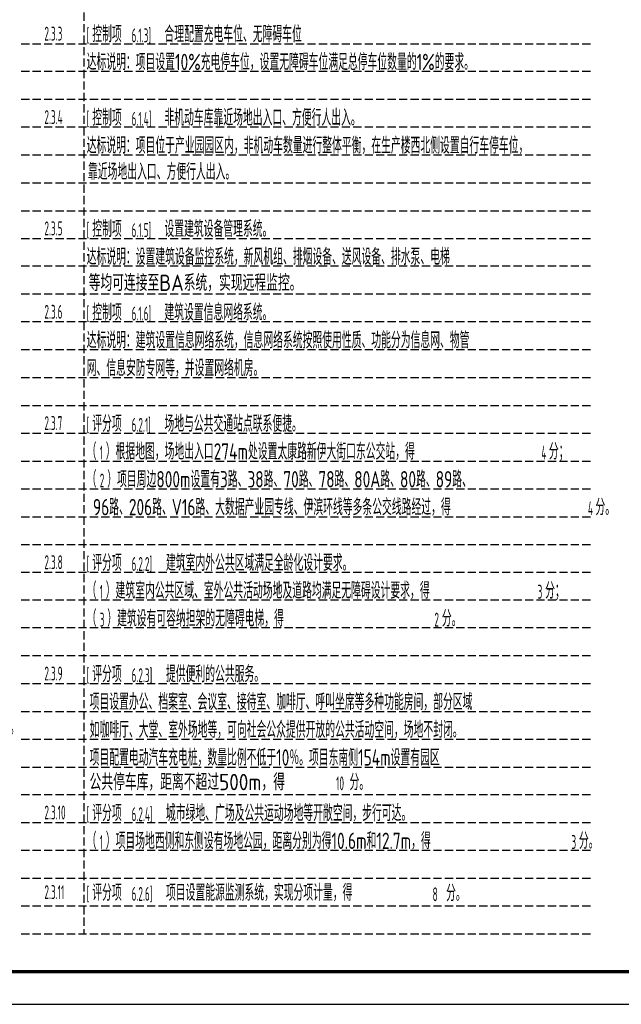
# Model space of a CAD drawing. Extents: x 1109697 to 1467097, y -139975 to 53891.
# Tile 95 of 256: x 1234993 to 1253382, y -139975 to -109893. Entities that reach past the tile are written whole.
import ezdxf

# ---------------------------------------------------------------- set-up
doc = ezdxf.new("R2010")
doc.units = 0
doc.header["$LTSCALE"] = 1000
doc.header["$MEASUREMENT"] = 0
doc.linetypes.add('DASH', pattern=[0.35, 0.25, -0.1])
doc.layers.add('0稿纸', color=2, linetype='DASH', plot=False)
doc.layers.add('PUB_TEXT', color=7, linetype='Continuous')
doc.layers.add('PUB_TITLE', color=4, linetype='Continuous')
doc.styles.get("Standard").update_dxf_attribs({"font": 'gbenor.shx', "bigfont": 'gbcbig.shx'})

msp = doc.modelspace()

# ---------------------------------------------------------------- linework, layer by layer
at = {"layer": '0稿纸'}
for p, q in [((1236954, -83428, 0), (1236954, -137828, 0)), ((1235038, -110628, 0), (1252438, -110628, 0)), ((1252438, -111478, 0), (1235038, -111478, 0)), ((1252438, -112328, 0), (1235038, -112328, 0)), ((1252438, -113178, 0), (1235038, -113178, 0)), ((1252438, -114028, 0), (1235038, -114028, 0)), ((1235038, -114878, 0), (1252438, -114878, 0)), ((1235038, -115728, 0), (1252438, -115728, 0)), ((1235038, -116578, 0), (1252438, -116578, 0)), ((1252438, -117428, 0), (1235038, -117428, 0)), ((1252438, -118278, 0), (1235038, -118278, 0)), ((1252438, -119128, 0), (1235038, -119128, 0)), ((1252438, -119978, 0), (1235038, -119978, 0)), ((1235038, -120828, 0), (1252438, -120828, 0)), ((1235038, -121678, 0), (1252438, -121678, 0)), ((1235038, -122528, 0), (1252438, -122528, 0)), ((1235038, -123378, 0), (1252438, -123378, 0)), ((1235038, -124228, 0), (1252438, -124228, 0)), ((1235038, -125078, 0), (1252438, -125078, 0)), ((1235038, -125928, 0), (1252438, -125928, 0)), ((1252438, -126778, 0), (1235038, -126778, 0)), ((1252438, -127628, 0), (1235038, -127628, 0)), ((1252438, -128478, 0), (1235038, -128478, 0)), ((1252438, -129328, 0), (1235038, -129328, 0)), ((1235038, -130178, 0), (1252438, -130178, 0)), ((1235038, -131028, 0), (1252438, -131028, 0)), ((1235038, -131878, 0), (1252438, -131878, 0)), ((1235038, -132728, 0), (1252438, -132728, 0)), ((1252438, -133578, 0), (1235038, -133578, 0)), ((1252438, -134428, 0), (1235038, -134428, 0)), ((1252438, -135278, 0), (1235038, -135278, 0)), ((1252438, -136128, 0), (1235038, -136128, 0)), ((1252438, -136978, 0), (1235038, -136978, 0)), ((1252438, -137828, 0), (1235038, -137828, 0))]:
    msp.add_line(p, q, dxfattribs=at)
at = {"layer": 'PUB_TITLE'}
msp.add_lwpolyline([(1193797, -139975), (1277897, -139975), (1277897, -80575), (1193797, -80575)], close=True, dxfattribs=at)
at = {"layer": 'PUB_TITLE', "const_width": 100}
msp.add_lwpolyline([(1196297, -138975), (1276897, -138975), (1276897, -81575), (1196297, -81575)], close=True, dxfattribs=at)

# ---------------------------------------------------------------- texts
at = {"color": 18, "true_color": 0x000000, "char_height": 500, "attachment_point": 1}
for s, insert, width in [('等均可连接至BA系统，实现远程监控。', (1237100, -117682), 7269.13), ('公共停车库，距离不超过500m，得', (1237128, -132935), 7220.31)]:
    msp.add_mtext(s, dxfattribs=dict(at, insert=insert, width=width))
at = {"layer": 'PUB_TEXT'}
for s, height, width, p in [('达标说明：项目设置集中供暖空调系统，局部设置多联系系统，房间内的温度、湿度、', 500, 0.8, (1218640, -110590, 0)), ('2.3.3', 425, 0.564706, (1235749, -110531, 0)), ('控制项', 500, 0.8, (1237212, -110584, 0)), ('合理配置充电车位、无障碍车位', 500, 0.8, (1239417, -110584, 0)), ('[', 425, 0.564706, (1237040, -110584, 0)), ('6.1.3]', 425, 0.564706, (1238412, -110584, 0)), ('新风量等设计参数符合现行国家标准《民用建筑供暖通风与空气调节设计规范》', 500, 0.8, (1218640, -111440, 0)), ('达标说明：项目设置10%%%充电停车位，设置无障碍车位满足总停车位数量的1%%%的要求。', 500, 0.8, (1237040, -111434, 0)), ('2.3.4', 425, 0.564706, (1235749, -113081, 0)), ('[', 425, 0.564706, (1237040, -113134, 0)), ('控制项', 500, 0.8, (1237212, -113134, 0)), ('6.1.4]', 425, 0.564706, (1238412, -113134, 0)), ('非机动车库靠近场地出入口、方便行人出入。', 500, 0.8, (1239417, -113134, 0)), ('达标说明：项目位于产业园园区内，非机动车数量进行整体平衡，在生产楼西北侧设置自行车停车位，', 500, 0.8, (1237040, -113984, 0)), ('在室内设计温、湿度条件下，建筑非透光围护结构内表面不结露；', 500, 0.8, (1219744, -114834, 0)), ('靠近场地出入口、方便行人出入。', 500, 0.8, (1237081, -114789, 0)), ('屋顶和外墙隔热性能满足现行国家标准《民用建筑热工设计规范》', 500, 0.8, (1219790, -116534, 0)), ('2.3.5', 425, 0.564706, (1235749, -116481, 0)), ('[', 425, 0.564706, (1237040, -116534, 0)), ('控制项', 500, 0.8, (1237212, -116534, 0)), ('6.1.5]', 425, 0.564706, (1238412, -116534, 0)), ('设置建筑设备管理系统。', 500, 0.8, (1239417, -116534, 0)), ('达标说明：设置建筑设备监控系统，新风机组、排烟设备、送风设备、排水泵、电梯', 500, 0.8, (1237040, -117384, 0)), ('达标说明：本项目主要功能房间空调系统末端为风机盘管，局部为多联机室内机，', 500, 0.8, (1218761, -119090, 0)), ('控制项', 500, 0.8, (1237212, -119084, 0)), ('建筑设置信息网络系统。', 500, 0.8, (1239417, -119084, 0)), ('2.3.6', 425, 0.564706, (1235749, -119031, 0)), ('[', 425, 0.564706, (1237040, -119084, 0)), ('6.1.6]', 425, 0.564706, (1238412, -119084, 0)), ('达标说明：建筑设置信息网络系统，信息网络系统按照使用性质、功能分为信息网、物管', 500, 0.8, (1237040, -119934, 0)), ('网、信息安防专网等，并设置网络机房。', 500, 0.8, (1237040, -120784, 0)), ('2.3.7', 425, 0.564706, (1235749, -122431, 0)), ('[', 425, 0.564706, (1237040, -122484, 0)), ('评分项', 500, 0.8, (1237212, -122484, 0)), ('6.2.1]', 425, 0.564706, (1238412, -122484, 0)), ('场地与公共交通站点联系便捷。', 500, 0.8, (1239417, -122484, 0)), ('（', 500, 0.8, (1237040, -123334, 0)), ('1', 425, 0.564706, (1237440, -123334, 0)), ('4', 425, 0.564706, (1250939, -123334, 0)), ('分；', 500, 0.8, (1251168, -123334, 0)), ('（', 500, 0.8, (1237040, -124184, 0)), ('2', 425, 0.564706, (1237440, -124184, 0)), ('）建筑装修采用环保建材，氨、甲醛、苯、总挥发性有机物、氡等污染物浓度低于现', 500, 0.8, (1219223, -125034, 0)), ('分。', 500, 0.8, (1252591, -125034, 0)), ('4', 425, 0.564706, (1252362, -125034, 0)), ('（2）项目设置新风机组，具有初效+中效过滤功能，可有效降低室内颗粒物浓度，得', 500, 0.8, (1218640, -126664, 0)), ('2.3.8', 425, 0.564706, (1235749, -126681, 0)), ('[', 425, 0.564706, (1237040, -126734, 0)), ('评分项', 500, 0.8, (1237212, -126734, 0)), ('6.2.2]', 425, 0.564706, (1238412, -126734, 0)), ('建筑室内外公共区域满足全龄化设计要求。', 500, 0.8, (1239463, -126734, 0)), ('（', 500, 0.8, (1237040, -127584, 0)), ('1', 425, 0.564706, (1237440, -127584, 0)), ('）建筑室内公共区域、室外公共活动场地及道路均满足无障碍设计要求，得', 500, 0.8, (1237623, -127584, 0)), ('3', 425, 0.564706, (1250823, -127584, 0)), ('分；', 500, 0.8, (1251052, -127584, 0)), ('（', 500, 0.8, (1237040, -128434, 0)), ('）建筑设有可容纳担架的无障碍电梯，得', 500, 0.8, (1237669, -128434, 0)), ('3', 425, 0.564706, (1237440, -128434, 0)), ('2', 425, 0.564706, (1247669, -128434, 0)), ('分。', 500, 0.8, (1247897, -128434, 0)), ('选用3类装饰装修材料满足国家现行绿色产品评价标准中对有害物质限量的要求，得', 500, 0.8, (1218640, -129181, 0)), ('2.3.9', 425, 0.564706, (1235749, -130081, 0)), ('评分项', 500, 0.8, (1237212, -130134, 0)), ('提供便利的公共服务。', 500, 0.8, (1239463, -130134, 0)), ('[', 425, 0.564706, (1237040, -130134, 0)), ('6.2.3]', 425, 0.564706, (1238412, -130134, 0)), ('直饮水、集中生活热水、采暖空调用水、景观水体等的水质满足有关标准要求。', 500, 0.8, (1221063, -130895, 0)), ('项目设置办公、档案室、会议室、接待室、咖啡厅、呼叫坐席等多种功能房间，部分区域', 500, 0.8, (1237131, -130984, 0)), ('项目无集中生活热水系统、采暖空调用水、景观水体用水，其直饮水满足相应水质要求，', 500, 0.8, (1218640, -131745, 0)), ('分。', 500, 0.8, (1234391, -131745, 0)), ('如咖啡厅、大堂、室外场地等，可向社会公众提供开放的公共活动空间，场地不封闭。', 500, 0.8, (1237131, -131834, 0)), ('项目配置电动汽车充电桩，数量比例不低于10％。项目东南侧154m设置有园区', 500, 0.8, (1237131, -132684, 0)), ('分。', 500, 0.8, (1245075, -133438, 0)), ('10', 425, 0.564706, (1244664, -133438, 0)), ('评分项', 500, 0.8, (1237212, -134380, 0)), ('城市绿地、广场及公共运动场地等开敞空间，步行可达。', 500, 0.8, (1239463, -134380, 0)), ('2.3.10', 425, 0.564706, (1235749, -134327, 0)), ('[', 425, 0.564706, (1237040, -134380, 0)), ('6.2.4]', 425, 0.564706, (1238412, -134380, 0)), ('（', 500, 0.8, (1237040, -135230, 0)), ('分。', 500, 0.8, (1252086, -135230, 0)), ('1', 425, 0.564706, (1237440, -135230, 0)), ('3', 425, 0.564706, (1251858, -135230, 0)), ('所有给排水管道、设备、设施设置明确、清晰的永久性标识，得', 500, 0.8, (1221063, -135935, 0)), ('评分项', 500, 0.8, (1237212, -136814, 0)), ('项目设置能源监测系统，实现分项计量，得', 500, 0.8, (1239463, -136814, 0)), ('分。', 500, 0.8, (1248026, -136826, 0)), ('2.3.11', 425, 0.564706, (1235749, -136761, 0)), ('[', 425, 0.564706, (1237040, -136814, 0)), ('6.2.6]', 425, 0.564706, (1238412, -136814, 0)), ('8', 425, 0.564706, (1247614, -136826, 0)), ('项目对建筑平面、布局进行优化设计，室内噪声级满足现行国家标准', 500, 0.8, (1221063, -137635, 0))]:
    msp.add_text(s, height=height, dxfattribs=dict(at, width=width)).set_placement(p)
at = {"layer": 'PUB_TEXT', "color": 18, "true_color": 0x000000, "width": 0.8}
for s, p in [('）根据地图，场地出入口274m处设置太康路新伊大街口东公交站，得', (1237623, -123334, 0)), ('）项目周边800m设置有3路、38路、70路、78路、80A路、80路、89路、', (1237669, -124184, 0)), ('96路、206路、V16路、大数据产业园专线、伊滨环线等多条公交线路经过，得', (1237232, -125034, 0)), ('）项目场地西侧和东侧设有场地公园，距离分别为得10.6m和12.7m，得', (1237623, -135230, 0))]:
    msp.add_text(s, height=500, dxfattribs=at).set_placement(p)

doc.saveas('drawing.dxf')
